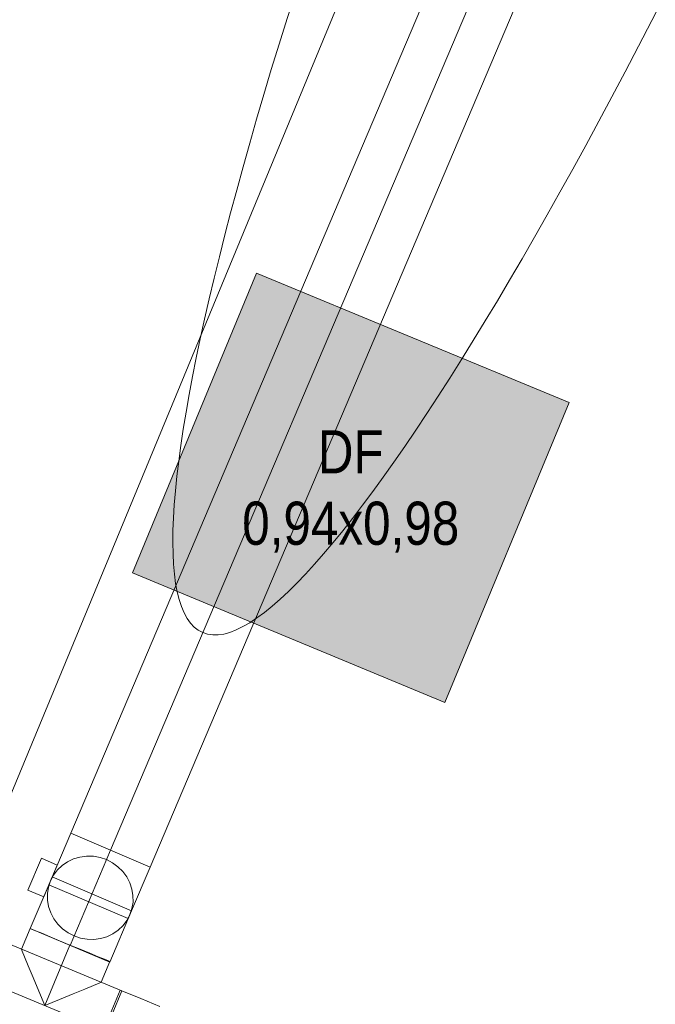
# Model space of a CAD drawing. Header units: metres. Extents: x -80 to 1923, y -189 to 69.
# Tile 82 of 256: x 935.38 to 937.22, y 3.35 to 6.2. Entities that reach past the tile are written whole.
import ezdxf

# ---------------------------------------------------------------- set-up
doc = ezdxf.new("R2010")
doc.units = ezdxf.units.M
doc.header["$MEASUREMENT"] = 0
doc.linetypes.add('STRICHPUNKT2', pattern=[12.7, 6.35, -3.175, 0, -3.175])
for name, color, linetype in [('70 Entwässerung_Schmutzwasser', 7, 'Continuous'), ('70 Lüftung', 7, 'Continuous'), ('90 Allgemein Hinweise', 7, 'Continuous'), ('Neubau_10 Wand außen', 7, 'Continuous'), ('Neubau_30 Dachfenster', 7, 'Continuous')]:
    doc.layers.add(name, color=color, linetype=linetype)
doc.styles.add('ERSTELLTER_STIL_2', font='ARIALN.TTF')
doc.linetypes.add('Wolke', pattern='A,0,[3,995_ARC_250 PAU_GR+SC_2607011.Shx,S=0.015817,R=0,X=-0.000255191,Y=0.048578],-1.9835,0', length=1.9835)

# ---------------------------------------------------------------- blocks, each defined once
blk = doc.blocks.new('Glastür 2-Fl 27')
at = {"layer": 'Neubau_10 Wand außen', "color": 7, "linetype": 'Continuous', "lineweight": 13}
for p, q in [((-1.09, 1.09), (-1.09, 1.01)), ((-1.05, 1.09), (-1.09, 1.09)), ((-1.05, 1.01), (-1.05, 1.09)), ((1.05, 1.01), (1.05, 1.09)), ((1.05, 1.09), (1.09, 1.09)), ((1.09, 1.09), (1.09, 1.01)), ((-1.09, 1.01), (-1.05, 1.01)), ((-1.07, 1.01), (-1.07, 0.08)), ((1.09, 1.01), (1.05, 1.01)), ((1.07, 1.01), (1.07, 0.08)), ((-1.13, 0.232), (-1.068, 0.232)), ((-1.068, 0), (-1.068, 0.232)), ((1.13, 0.232), (1.068, 0.232)), ((1.068, 0), (1.068, 0.232)), ((-1.05, 0.08), (-1.09, 0.08)), ((-1.09, 0.08), (-1.09, 0)), ((-1.05, 0), (-1.05, 0.08)), ((1.05, 0), (1.05, 0.08)), ((1.05, 0.08), (1.09, 0.08)), ((1.09, 0.08), (1.09, 0)), ((-1.13, -0.08), (-1.13, 0)), ((-1.13, 0), (-1.09, 0)), ((-1.13, -0.08), (-1.13, 0)), ((-1.13, -0.08), (-1.13, 0)), ((-1.09, 0), (-1.09, -0.04)), ((-1.09, 0), (-1.05, 0)), ((1.09, 0), (1.05, 0)), ((1.09, -0.04), (1.09, 0)), ((1.09, 0), (1.13, 0)), ((1.13, 0), (1.13, -0.08)), ((1.13, -0.08), (1.13, 0)), ((1.13, -0.08), (1.13, 0)), ((-1.08, -0.04), (-1.09, -0.04)), ((-1.08, -0.0654), (-1.08, -0.04)), ((1.09, -0.04), (1.08, -0.04)), ((1.08, -0.04), (1.08, -0.0654)), ((-1.09, -0.08), (-1.13, -0.08)), ((-1.115, -0.08), (-1.115, -0.245)), ((-1.09, -0.0654), (-1.09, -0.08)), ((-1.09, -0.0654), (-1.08, -0.0654)), ((1.08, -0.0654), (1.09, -0.0654)), ((1.09, -0.08), (1.09, -0.0654)), ((1.13, -0.08), (1.09, -0.08)), ((1.115, -0.08), (1.115, -0.245)), ((-1.13, -0.245), (-1.115, -0.245)), ((1.13, -0.245), (1.115, -0.245))]:
    blk.add_line(p, q, dxfattribs=at)
at = {"layer": 'Neubau_10 Wand außen', "color": 7, "linetype": 'Continuous', "lineweight": 13, "flags": 128}
for points in [[(-1.09, 1.01), (-1.09, 0.08), (-1.07, 0.08), (-1.07, 1.01)], [(-1.07, 1.01), (-1.07, 0.08), (-1.05, 0.08), (-1.05, 1.01)], [(1.07, 1.01), (1.07, 0.08), (1.05, 0.08), (1.05, 1.01)], [(1.09, 1.01), (1.09, 0.08), (1.07, 0.08), (1.07, 1.01)]]:
    blk.add_lwpolyline(points, close=True, dxfattribs=at)
at = {"layer": 'Neubau_10 Wand außen', "color": 7, "linetype": 'Continuous', "lineweight": 9}
for centre, start, end in [((-1.09, 0), 0, 87.8969), ((1.09, 0), 92.1031, 180)]:
    blk.add_arc(centre, 1.09, start, end, dxfattribs=at)

msp = doc.modelspace()

# ---------------------------------------------------------------- hatches: boundary and pattern name
at = {"layer": 'Neubau_30 Dachfenster', "linetype": 'Continuous', "lineweight": 0, "true_color": 0x000000}
msp.add_hatch(color=18, dxfattribs=at).paths.add_polyline_path([(935.7076, 4.5978), (936.613, 4.2228), (936.9727, 5.0913), (936.0673, 5.4663)])

# ---------------------------------------------------------------- linework, layer by layer
at = {"layer": '70 Entwässerung_Schmutzwasser', "color": 34, "linetype": 'Continuous', "lineweight": 18, "true_color": 0xa85100}
msp.add_line((933.729, 0.031), (942.0842, 20.2022), dxfattribs=at)
at = {"layer": '70 Lüftung', "color": 36, "linetype": 'Continuous', "lineweight": 18, "true_color": 0x7e4100}
for p, q in [((937.0781, 7.4935), (935.5289, 3.8437)), ((935.759, 3.746), (937.3082, 7.3958)), ((935.5963, 3.8151), (935.5289, 3.8437)), ((935.6916, 3.7747), (935.5963, 3.8151)), ((935.759, 3.746), (935.6916, 3.7747)), ((935.3861, 3.5078), (935.411, 3.5679)), ((935.4149, 3.5662), (935.411, 3.5679)), ((935.4264, 3.5615), (935.4149, 3.5662)), ((935.4448, 3.5539), (935.4264, 3.5615)), ((935.4687, 3.544), (935.4448, 3.5539)), ((935.4965, 3.5324), (935.4687, 3.544)), ((935.6771, 3.3873), (935.326, 3.5327)), ((935.5264, 3.52), (935.4965, 3.5324)), ((935.5563, 3.5077), (935.5264, 3.52)), ((935.3884, 3.5023), (935.3861, 3.5078)), ((935.3951, 3.4859), (935.3884, 3.5023)), ((935.4059, 3.46), (935.3951, 3.4859)), ((935.5842, 3.4961), (935.5563, 3.5077)), ((935.6081, 3.4862), (935.5842, 3.4961)), ((935.6264, 3.4786), (935.6081, 3.4862)), ((935.4199, 3.4262), (935.4059, 3.46)), ((935.617, 3.4122), (935.6419, 3.4722)), ((935.638, 3.4738), (935.6264, 3.4786)), ((935.6419, 3.4722), (935.638, 3.4738)), ((935.4362, 3.3868), (935.4199, 3.4262)), ((935.5952, 3.4031), (935.5692, 3.3923)), ((935.6115, 3.4098), (935.5952, 3.4031)), ((935.617, 3.4122), (935.6115, 3.4098)), ((935.4537, 3.3445), (935.4362, 3.3868)), ((935.5354, 3.3783), (935.496, 3.362)), ((935.5692, 3.3923), (935.5354, 3.3783)), ((935.5762, 3.1585), (935.6719, 3.3894)), ((935.6771, 3.3873), (935.6491, 3.3196)), ((935.6719, 3.3894), (935.7316, 3.3647)), ((935.496, 3.362), (935.4537, 3.3445)), ((935.7316, 3.3647), (935.7873, 3.3416))]:
    msp.add_line(p, q, dxfattribs=at)
at = {"layer": '70 Lüftung', "color": 36, "linetype": 'STRICHPUNKT2', "lineweight": 18, "true_color": 0x7e4100}
for p, q in [((935.6439, 3.7949), (937.1932, 7.4446)), ((935.4537, 3.3445), (935.5264, 3.52)), ((935.2782, 3.4172), (935.6293, 3.2718))]:
    msp.add_line(p, q, dxfattribs=at)
at = {"layer": '70 Lüftung', "color": 253, "linetype": 'Continuous', "lineweight": 18, "true_color": 0xaaaaaa}
for p, q in [((935.5289, 3.8437), (935.475, 3.7167)), ((935.759, 3.746), (935.5289, 3.8437)), ((935.4047, 3.6792), (935.4438, 3.7712)), ((935.4438, 3.7712), (935.4898, 3.7517)), ((935.5371, 3.7695), (935.5198, 3.7613)), ((935.5556, 3.7749), (935.5371, 3.7695)), ((935.5749, 3.7774), (935.5556, 3.7749)), ((935.5944, 3.777), (935.5749, 3.7774)), ((935.6136, 3.7736), (935.5944, 3.777)), ((935.6322, 3.7673), (935.6136, 3.7736)), ((935.6496, 3.7583), (935.6322, 3.7673)), ((935.4507, 3.6596), (935.4898, 3.7517)), ((935.4904, 3.7374), (935.479, 3.7223)), ((935.5041, 3.7505), (935.4904, 3.7374)), ((935.5198, 3.7613), (935.5041, 3.7505)), ((935.6655, 3.7468), (935.6496, 3.7583)), ((935.6793, 3.7331), (935.6655, 3.7468)), ((935.759, 3.746), (935.7051, 3.619)), ((935.475, 3.7167), (935.4117, 3.5676)), ((935.4682, 3.7009), (935.4723, 3.7104)), ((935.479, 3.7223), (935.4703, 3.7057)), ((935.4723, 3.7104), (935.4752, 3.7172)), ((935.7053, 3.6195), (935.4752, 3.7172)), ((935.6909, 3.7175), (935.6793, 3.7331)), ((935.6999, 3.7004), (935.6909, 3.7175)), ((935.4644, 3.6878), (935.4614, 3.6691)), ((935.4703, 3.7057), (935.4644, 3.6878)), ((935.4654, 3.6941), (935.4682, 3.7009)), ((935.4654, 3.6941), (935.6955, 3.5965)), ((935.706, 3.6822), (935.6999, 3.7004)), ((935.7091, 3.6634), (935.706, 3.6822)), ((935.4047, 3.6792), (935.4507, 3.6596)), ((935.4614, 3.6691), (935.4615, 3.6502)), ((935.7093, 3.6445), (935.7091, 3.6634)), ((935.4615, 3.6502), (935.4647, 3.6314)), ((935.4647, 3.6314), (935.4708, 3.6132)), ((935.7004, 3.608), (935.7063, 3.6259)), ((935.7063, 3.6259), (935.7093, 3.6445)), ((935.4708, 3.6132), (935.4798, 3.5962)), ((935.4798, 3.5962), (935.4913, 3.5806)), ((935.7051, 3.619), (935.6418, 3.4699)), ((935.6916, 3.5913), (935.7004, 3.608)), ((935.6955, 3.5965), (935.6984, 3.6032)), ((935.6984, 3.6032), (935.7024, 3.6127)), ((935.7024, 3.6127), (935.7053, 3.6195)), ((935.6418, 3.4699), (935.4117, 3.5676)), ((935.4913, 3.5806), (935.5052, 3.5669)), ((935.5052, 3.5669), (935.521, 3.5554)), ((935.6666, 3.5631), (935.6803, 3.5762)), ((935.6803, 3.5762), (935.6916, 3.5913)), ((935.521, 3.5554), (935.5384, 3.5464)), ((935.5384, 3.5464), (935.557, 3.5401)), ((935.557, 3.5401), (935.5763, 3.5367)), ((935.5763, 3.5367), (935.5958, 3.5362)), ((935.5958, 3.5362), (935.615, 3.5387)), ((935.615, 3.5387), (935.6335, 3.5442)), ((935.6335, 3.5442), (935.6509, 3.5524)), ((935.6509, 3.5524), (935.6666, 3.5631))]:
    msp.add_line(p, q, dxfattribs=at)
at = {"layer": '70 Lüftung', "color": 253, "linetype": 'STRICHPUNKT2', "lineweight": 18, "true_color": 0xaaaaaa}
msp.add_line((935.5267, 3.5187), (935.6439, 3.7949), dxfattribs=at)
at = {"layer": '90 Allgemein Hinweise', "color": 6, "linetype": 'Wolke', "lineweight": 18}
msp.add_ellipse((937.4471, 8.0429), major_axis=(1.5358, 3.618), ratio=0.144229, dxfattribs=at)
at = {"layer": 'Neubau_30 Dachfenster', "color": 7, "linetype": 'Continuous', "lineweight": 9, "flags": 128}
msp.add_lwpolyline([(935.7076, 4.5978), (936.613, 4.2228), (936.9727, 5.0913), (936.0673, 5.4663)], close=True, dxfattribs=at)

# ---------------------------------------------------------------- block references
at = {"layer": 'Neubau_10 Wand außen', "color": 7, "linetype": 'Continuous', "lineweight": 13, "xscale": -1, "rotation": 247.5000000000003}
msp.add_blockref('Glastür 2-Fl 27', (937.5448, 2.4229), dxfattribs=at)

# ---------------------------------------------------------------- texts
at = {"layer": 'Neubau_30 Dachfenster', "color": 7, "linetype": 'Continuous', "lineweight": 9, "insert": (936.3402, 5.0113), "char_height": 0.125, "attachment_point": 2, "line_spacing_factor": 0.993167, "style": 'ERSTELLTER_STIL_2'}
msp.add_mtext('\\A1;{\\pqc;\\fArial Narrow|b0|i0|c0|p0;\\W1.000000;DF\\P\\pqc;\\fArial Narrow|b0|i0|c0|p0;\\W1.000000;0,94x\\fArial Narrow|b0|i0|c0|p0;\\W1.000000;0,98}', dxfattribs=at)

doc.saveas('drawing.dxf')
